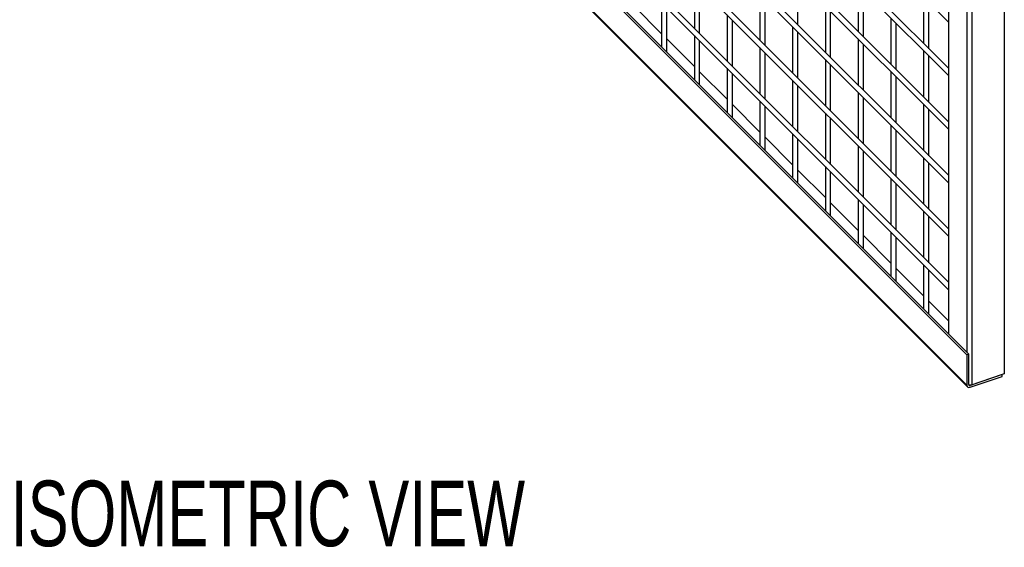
# Model space of a CAD drawing. Header units: inches. Extents: x 0.2 to 10.8, y 0.2 to 8.2.
# Tile 43 of 62: x 8.436 to 9.689, y 3.381 to 4.051. Entities that reach past the tile are written whole.
import ezdxf

# ---------------------------------------------------------------- set-up
doc = ezdxf.new("R2010")
doc.units = ezdxf.units.IN
doc.header["$MEASUREMENT"] = 0
doc.layers.add('DIMENSIONS', color=140, linetype='Continuous', lineweight=25)
doc.styles.add('SLDTEXTSTYLE0', font='TXT', dxfattribs={"width": 0.7})

# ---------------------------------------------------------------- blocks, each defined once
blk = doc.blocks.new('SW_NOTE_0')
at = {"layer": 'DIMENSIONS', "color": 0, "insert": (0, 0.859), "char_height": 0.66667, "attachment_point": 1, "style": 'SLDTEXTSTYLE0'}
blk.add_mtext('ISOMETRIC VIEW', dxfattribs=at)
blk = doc.blocks.new('ISOMETRIC_VIEW')
at = {"layer": 'DIMENSIONS', "color": 140}
blk.add_blockref('SW_NOTE_0', (0, -0.097), dxfattribs=at)

msp = doc.modelspace()

# ---------------------------------------------------------------- linework, layer by layer
for p, q in [((9.6885, 6.25054), (9.6885, 3.60103)), ((9.64755, 3.58739), (9.64755, 6.23689)), ((9.64099, 6.19463), (9.64099, 3.62848)), ((8.75851, 4.90705), (9.61735, 4.04829)), ((8.75851, 4.839), (9.61735, 3.98025)), ((9.61735, 3.98968), (8.76058, 4.84636)), ((9.61735, 3.92163), (8.76058, 4.77832)), ((8.75851, 4.77096), (9.61735, 3.9122)), ((9.61735, 3.85359), (8.76058, 4.71027)), ((8.75851, 4.70291), (9.61735, 3.84416)), ((9.61735, 4.67101), (9.61735, 3.65212)), ((8.75851, 4.63487), (9.61735, 3.77611)), ((9.61735, 3.78554), (8.76058, 4.64223)), ((9.61735, 3.7175), (8.76058, 4.57418)), ((8.75851, 4.56682), (9.61735, 3.70807)), ((9.6408, 3.62521), (8.72934, 4.53657)), ((8.73194, 4.53744), (9.64339, 3.62608)), ((9.6408, 3.5866), (8.72934, 4.49796)), ((8.7301, 4.49595), (9.64156, 3.58459)), ((9.29419, 4.09924), (9.29419, 4.04062)), ((9.42586, 4.04506), (9.42586, 4.10368)), ((9.30086, 4.03396), (9.30086, 4.09258)), ((9.37752, 4.08396), (9.37752, 4.02535)), ((9.50252, 4.09507), (9.50252, 4.03645)), ((9.50919, 4.02978), (9.50919, 4.0884)), ((9.25252, 4.07286), (9.25252, 4.01691)), ((9.38419, 4.01868), (9.38419, 4.0773)), ((9.58586, 4.07979), (9.58586, 4.02117)), ((9.59252, 4.0145), (9.59252, 4.07312)), ((9.21752, 4.06849), (9.25252, 4.0335)), ((9.25919, 4.01117), (9.25919, 4.06619)), ((9.46086, 4.06868), (9.46086, 4.01007)), ((9.46752, 4.0034), (9.46752, 4.06202)), ((9.33586, 4.05758), (9.33586, 3.99896)), ((9.34252, 3.9923), (9.34252, 4.05091)), ((9.54419, 4.0534), (9.54419, 3.99479)), ((9.55086, 3.98812), (9.55086, 4.04674)), ((9.41919, 4.0423), (9.41919, 3.98368)), ((9.42586, 3.97702), (9.42586, 4.03563)), ((9.25919, 4.02683), (9.29419, 3.99184)), ((9.29419, 4.0312), (9.29419, 3.97524)), ((9.30086, 3.96951), (9.30086, 4.02453)), ((9.50252, 4.02702), (9.50252, 3.9684)), ((9.37752, 4.01592), (9.37752, 3.9573)), ((9.38419, 3.95063), (9.38419, 4.00925)), ((9.50919, 3.96174), (9.50919, 4.02036)), ((9.58586, 4.01174), (9.58586, 3.95312)), ((9.46086, 4.00064), (9.46086, 3.94202)), ((9.59252, 3.94646), (9.59252, 4.00508)), ((9.30086, 3.98517), (9.33586, 3.95017)), ((9.33586, 3.98954), (9.33586, 3.93358)), ((9.46752, 3.93536), (9.46752, 3.99397)), ((9.54419, 3.98536), (9.54419, 3.92674)), ((9.34252, 3.92785), (9.34252, 3.98287)), ((9.41919, 3.97426), (9.41919, 3.91564)), ((9.55086, 3.92008), (9.55086, 3.97869)), ((9.42586, 3.90897), (9.42586, 3.96759)), ((9.50252, 3.95898), (9.50252, 3.90036)), ((9.37752, 3.94787), (9.37752, 3.89192)), ((9.50919, 3.89369), (9.50919, 3.95231)), ((9.34252, 3.94351), (9.37752, 3.90851)), ((9.38419, 3.88618), (9.38419, 3.94121)), ((9.58586, 3.9437), (9.58586, 3.88508)), ((9.59252, 3.87841), (9.59252, 3.93703)), ((9.46086, 3.93259), (9.46086, 3.87398)), ((9.46752, 3.86731), (9.46752, 3.92593)), ((9.54419, 3.91731), (9.54419, 3.8587)), ((9.55086, 3.85203), (9.55086, 3.91065)), ((9.38419, 3.90185), (9.41919, 3.86685)), ((9.41919, 3.90621), (9.41919, 3.85026)), ((9.42586, 3.84452), (9.42586, 3.89954)), ((9.50252, 3.89093), (9.50252, 3.83231)), ((9.50919, 3.82565), (9.50919, 3.88427)), ((9.58586, 3.87565), (9.58586, 3.81703)), ((9.42586, 3.86018), (9.46086, 3.82519)), ((9.46086, 3.86455), (9.46086, 3.8086)), ((9.59252, 3.81037), (9.59252, 3.86899)), ((9.46752, 3.80286), (9.46752, 3.85788)), ((9.54419, 3.84927), (9.54419, 3.79065)), ((9.55086, 3.78399), (9.55086, 3.8426)), ((9.50252, 3.82289), (9.50252, 3.76693)), ((9.46752, 3.81852), (9.50252, 3.78353)), ((9.50919, 3.7612), (9.50919, 3.81622)), ((9.58586, 3.80761), (9.58586, 3.74899)), ((9.59252, 3.74232), (9.59252, 3.80094)), ((9.50919, 3.77686), (9.54419, 3.74186)), ((9.54419, 3.78122), (9.54419, 3.72527)), ((9.55086, 3.71954), (9.55086, 3.77456)), ((9.55086, 3.7352), (9.58586, 3.7002)), ((9.58586, 3.73956), (9.58586, 3.68361)), ((9.59252, 3.67787), (9.59252, 3.7329)), ((9.59252, 3.69354), (9.61735, 3.66871)), ((9.64339, 3.62608), (9.6408, 3.62521)), ((9.6408, 3.62521), (9.6408, 3.5866)), ((9.64339, 3.58747), (9.64339, 3.62608)), ((9.6859, 3.60017), (9.64495, 3.58652)), ((9.64495, 3.58407), (9.6859, 3.59772)), ((9.6885, 3.60103), (9.64755, 3.58739)), ((9.6859, 3.59772), (9.6859, 3.60017)), ((9.64495, 3.58652), (9.64443, 3.58705))]:
    msp.add_line(p, q)
at = {"flags": 128}
for points in [[(9.25896, 4.01047), (9.25908, 4.01067), (9.25919, 4.01117)], [(9.30063, 3.96881), (9.30074, 3.96901), (9.30086, 3.96951)], [(9.3423, 3.92715), (9.34241, 3.92735), (9.34252, 3.92785)], [(9.38396, 3.88548), (9.38408, 3.88569), (9.38419, 3.88618)], [(9.42563, 3.84382), (9.42574, 3.84402), (9.42586, 3.84452)], [(9.4673, 3.80216), (9.46741, 3.80236), (9.46752, 3.80286)], [(9.50896, 3.7605), (9.50908, 3.7607), (9.50919, 3.7612)], [(9.55063, 3.71883), (9.55074, 3.71904), (9.55086, 3.71954)], [(9.5923, 3.67717), (9.59241, 3.67738), (9.59252, 3.67787)]]:
    msp.add_lwpolyline(points, dxfattribs=at)
for centre, radius, start, end in [((9.64365, 3.58661), 0.00286, 180.152, 297.11813), ((9.64447, 3.58747), 0.00107, 180.152, 297.11813), ((9.64514, 3.59493), 0.00792, 257.44869, 287.69176)]:
    msp.add_arc(centre, radius, start, end)

# ---------------------------------------------------------------- block references
at = {"layer": 'DIMENSIONS', "xscale": 0.125, "yscale": 0.125, "zscale": 0.125}
msp.add_blockref('ISOMETRIC_VIEW', (8.42443, 3.37018), dxfattribs=at)

doc.saveas('drawing.dxf')
